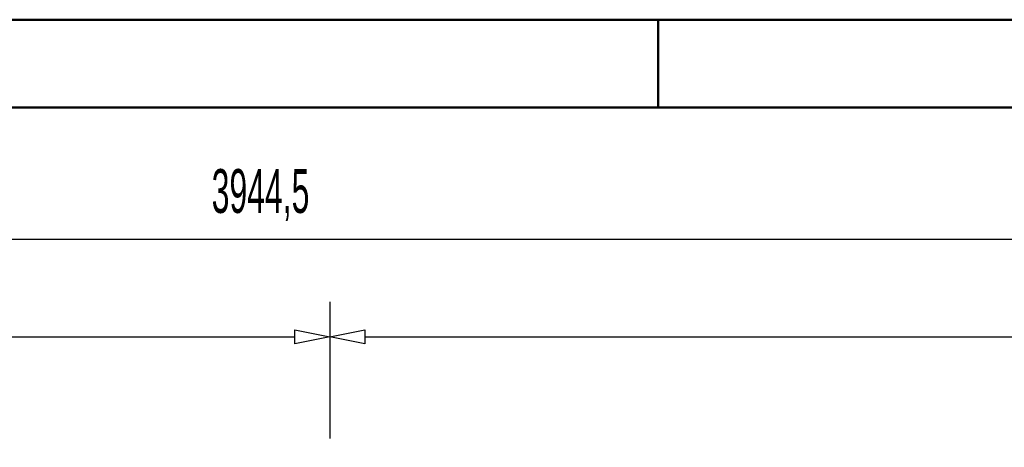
# Model space of a CAD drawing. Extents: x -12664 to -8584, y 4186 to 7036.
# Tile 21 of 35: x -10798 to -10237, y 6793 to 7036. Entities that reach past the tile are written whole.
import ezdxf
from ezdxf.enums import TextEntityAlignment as Align

# ---------------------------------------------------------------- set-up
doc = ezdxf.new("R2010")
doc.units = 0
doc.header["$MEASUREMENT"] = 0
doc.layers.add('DIM49', color=4, linetype='CONTINUOUS')
doc.layers.add('TXT_DIM49', color=2, linetype='CONTINUOUS')
doc.layers.add('LE_ALL', color=7, linetype='CONTINUOUS', lineweight=50)

# ---------------------------------------------------------------- blocks, each defined once
blk = doc.blocks.new('_D1', base_point=(-12593.77, 5711.1))
at = {"layer": 'DIM49', "color": 1}
blk.add_line((-12573.77, 6911.1), (-8669.3, 6911.1), dxfattribs=at)
at = {"layer": 'TXT_DIM49', "width": 0.545}
blk.add_text('3944,5', height=25, rotation=360, dxfattribs=at).set_placement((-10661.1, 6926.1), align=Align.CENTER)
blk = doc.blocks.new('_D2', base_point=(-10621.54, 6787.52))
at = {"layer": 'DIM49', "color": 1}
for p, q in [((-10621.54, 6875.46), (-10621.54, 6797.52)), ((-10621.54, 6855.46), (-10601.54, 6859.46)), ((-10601.54, 6859.46), (-10601.54, 6851.46)), ((-10601.54, 6851.46), (-10621.54, 6855.46)), ((-10601.54, 6855.46), (-8669.3, 6855.46))]:
    blk.add_line(p, q, dxfattribs=at)
blk = doc.blocks.new('_D3', base_point=(-12593.77, 5711.1))
at = {"layer": 'DIM49', "color": 1}
for p, q in [((-10621.54, 6875.46), (-10621.54, 6797.52)), ((-10641.54, 6851.46), (-10641.54, 6859.46)), ((-10641.54, 6859.46), (-10621.54, 6855.46)), ((-12573.77, 6855.46), (-10641.54, 6855.46)), ((-10621.54, 6855.46), (-10641.54, 6851.46))]:
    blk.add_line(p, q, dxfattribs=at)

msp = doc.modelspace()

# ---------------------------------------------------------------- linework, layer by layer
at = {"layer": 'LE_ALL', "color": 1}
msp.add_line((-10434.29, 6986.24), (-10434.29, 7036.24), dxfattribs=at)
at = {"layer": 'LE_ALL', "color": 10}
for points in [[(-12664.29, 4186.24), (-8584.29, 4186.24), (-8584.29, 7036.24), (-12664.29, 7036.24), (-12664.29, 4186.24)], [(-12614.29, 4236.24), (-8634.29, 4236.24), (-8634.29, 6986.24), (-12614.29, 6986.24), (-12614.29, 4236.24)]]:
    msp.add_lwpolyline(points, dxfattribs=at)

# ---------------------------------------------------------------- block references
at = {"layer": 'DIM49'}
for name, p in [('_D1', (-12593.77, 5711.1)), ('_D3', (-12593.77, 5711.1)), ('_D2', (-10621.54, 6787.52))]:
    msp.add_blockref(name, p, dxfattribs=at)

doc.saveas('drawing.dxf')
